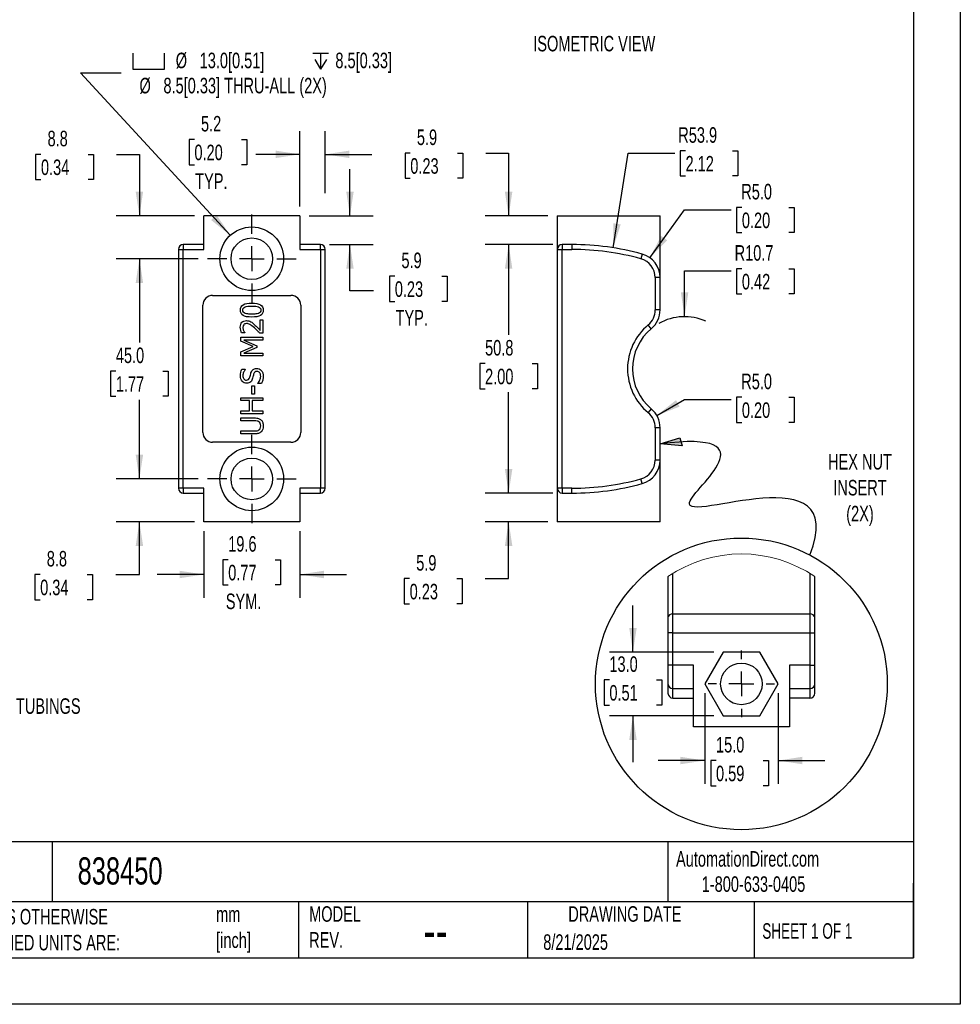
# Model space of a CAD drawing. Header units: millimetres. Extents: x 0 to 419, y 0 to 324.
# Tile 3 of 4: x 227 to 419, y 0 to 201. Entities that reach past the tile are written whole.
import ezdxf

# ---------------------------------------------------------------- set-up
doc = ezdxf.new("R2010")
doc.units = ezdxf.units.MM
doc.header["$LTSCALE"] = 1.5
doc.linetypes.add('CENTERX2', pattern=[20.32, 12.7, -2.54, 2.54, -2.54])
doc.layers.add('CENTER', color=40, linetype='CENTERX2')
doc.layers.add('DIMENSIONS', color=140, linetype='Continuous', lineweight=25)
doc.layers.add('TEXT', color=140, linetype='Continuous', lineweight=25)
doc.styles.add('SLDTEXTSTYLE0', font='TXT', dxfattribs={"width": 0.7})
doc.styles.add('SLDTEXTSTYLE1', font='TXT', dxfattribs={"width": 0.65})
doc.dimstyles.new('SLDDIMSTYLE0', dxfattribs={"dimtxt": 3.237012, "dimasz": 4.953, "dimexe": 0, "dimexo": 0.0625, "dimgap": 0.809253, "dimtad": 0, "dimtih": 1, "dimtoh": 1, "dimdec": 1, "dimrnd": 1e-09, "dimzin": 4, "dimdsep": 46, "dimtxsty": 'SLDTEXTSTYLE0', "dimsah": 1, "dimcen": 0.09, "dimadec": 0, "dimazin": 1, "dimtfac": 1, "dimtdec": 1, "dimtmove": 0, "dimatfit": 0, "dimfxl": 1, "dimfrac": 2, "dimtolj": 1, "dimtzin": 12, "dimarcsym": 0})
doc.dimstyles.new('SLDDIMSTYLE1', dxfattribs={"dimtxt": 3.237012, "dimasz": 4.953, "dimexe": 0, "dimexo": 0.0625, "dimgap": 0.809253, "dimtad": 0, "dimtih": 1, "dimtoh": 1, "dimdec": 1, "dimrnd": 1e-09, "dimzin": 12, "dimdsep": 46, "dimtxsty": 'SLDTEXTSTYLE0', "dimsah": 1, "dimcen": 0.09, "dimadec": 0, "dimazin": 3, "dimtfac": 1, "dimtdec": 1, "dimtmove": 0, "dimatfit": 0, "dimfxl": 1, "dimfrac": 2, "dimtolj": 1, "dimtzin": 12, "dimarcsym": 0})
doc.dimstyles.new('SLDDIMSTYLE2', dxfattribs={"dimtxt": 3.237012, "dimasz": 4.953, "dimexe": 0, "dimexo": 0.0625, "dimgap": 0.809253, "dimtad": 0, "dimtih": 1, "dimtoh": 1, "dimdec": 1, "dimrnd": 1e-09, "dimzin": 4, "dimdsep": 46, "dimtxsty": 'SLDTEXTSTYLE0', "dimsah": 1, "dimcen": 0.09, "dimadec": 0, "dimazin": 1, "dimtfac": 1, "dimtdec": 1, "dimtofl": 0, "dimtmove": 0, "dimatfit": 3, "dimfxl": 1, "dimfrac": 2, "dimtolj": 1, "dimtzin": 12, "dimarcsym": 0})
doc.dimstyles.new('SLDDIMSTYLE3', dxfattribs={"dimtxt": 3.237012, "dimasz": 4.953, "dimexe": 0, "dimexo": 0.0625, "dimgap": 0.809253, "dimtad": 0, "dimtih": 1, "dimtoh": 1, "dimdec": 1, "dimrnd": 1e-09, "dimzin": 12, "dimdsep": 46, "dimtxsty": 'SLDTEXTSTYLE0', "dimsah": 1, "dimcen": 0, "dimadec": 0, "dimazin": 3, "dimtfac": 1, "dimtdec": 1, "dimtofl": 0, "dimtmove": 0, "dimatfit": 3, "dimfxl": 1, "dimfrac": 2, "dimtolj": 1, "dimtzin": 12, "dimarcsym": 0})
doc.dimstyles.new('SLDDIMSTYLE4', dxfattribs={"dimtxt": 3.237012, "dimasz": 4.953, "dimexe": 0, "dimexo": 0.0625, "dimgap": 0.809253, "dimtad": 0, "dimtih": 1, "dimtoh": 1, "dimdec": 1, "dimrnd": 1e-09, "dimzin": 12, "dimdsep": 46, "dimtxsty": 'SLDTEXTSTYLE0', "dimsah": 1, "dimcen": 0, "dimadec": 0, "dimazin": 3, "dimtfac": 1, "dimtdec": 1, "dimtofl": 0, "dimtmove": 0, "dimatfit": 3, "dimfxl": 1, "dimfrac": 2, "dimtolj": 1, "dimtzin": 12, "dimarcsym": 0})
doc.dimstyles.new('SLDDIMSTYLE5', dxfattribs={"dimtxt": 3.237012, "dimasz": 4.953, "dimexe": 0, "dimexo": 0.0625, "dimgap": 0.809253, "dimtad": 0, "dimtih": 1, "dimtoh": 1, "dimdec": 1, "dimrnd": 1e-09, "dimzin": 4, "dimdsep": 46, "dimtxsty": 'SLDTEXTSTYLE0', "dimsah": 1, "dimcen": 0, "dimadec": 0, "dimazin": 1, "dimtfac": 1, "dimtdec": 1, "dimtofl": 0, "dimtmove": 0, "dimatfit": 3, "dimfxl": 1, "dimfrac": 2, "dimtolj": 1, "dimtzin": 12, "dimarcsym": 0})
doc.dimstyles.new('SLDDIMSTYLE6', dxfattribs={"dimtxt": 3.237012, "dimasz": 4.953, "dimexe": 0, "dimexo": 0.0625, "dimgap": 0.809253, "dimtad": 0, "dimtih": 1, "dimtoh": 1, "dimdec": 1, "dimrnd": 1e-09, "dimzin": 12, "dimdsep": 46, "dimtxsty": 'SLDTEXTSTYLE0', "dimsah": 1, "dimcen": 0.09, "dimadec": 0, "dimazin": 3, "dimtfac": 1, "dimtdec": 1, "dimtofl": 0, "dimtmove": 0, "dimatfit": 3, "dimfxl": 1, "dimfrac": 2, "dimtolj": 1, "dimtzin": 12, "dimarcsym": 0})

# ---------------------------------------------------------------- blocks, each defined once
blk = doc.blocks.new('SW_SYMBOL_HOLE_SPOT')
at = {"layer": 'DIMENSIONS', "color": 0}
for p, q in [((0, 1312.5), (0, 112.5)), ((2400, 112.5), (2400, 1312.5)), ((0, 112.5), (2400, 112.5))]:
    blk.add_line(p, q, dxfattribs=at)
blk = doc.blocks.new('SW_SYMBOL_HOLE_DEPTH')
at = {"layer": 'DIMENSIONS', "color": 0}
for p, q in [((0, 1312.5), (1200, 1312.5)), ((150, 832.5), (600, 112.5)), ((600, 1312.5), (600, 112.5)), ((1050, 832.5), (600, 112.5))]:
    blk.add_line(p, q, dxfattribs=at)
blk = doc.blocks.new('_D_8')
at = {"layer": 'DIMENSIONS', "transparency": 16777216}
for p, q in [((269.98, 157.16), (239.39, 190.4)), ((239.39, 190.4), (247.73, 190.4))]:
    blk.add_line(p, q, dxfattribs=at)
blk.add_solid([(269.98, 157.16), (267.19, 161.32), (266.07, 160.29)], dxfattribs=at)
at = {"layer": 'DIMENSIONS', "transparency": 16777216, "xscale": 0.002688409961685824, "yscale": 0.002688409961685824, "zscale": 0.002688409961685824}
for name, p in [('SW_SYMBOL_HOLE_SPOT', (250.11, 190.83)), ('SW_SYMBOL_HOLE_DEPTH', (286.83, 190.83))]:
    blk.add_blockref(name, p, dxfattribs=at)
at = {"layer": 'DIMENSIONS', "transparency": 16777216, "char_height": 3.175, "attachment_point": 1, "style": 'SLDTEXTSTYLE0'}
for s, insert in [('%%c', (258.85, 194.49)), ('13.0[0.51]', (263.74, 194.49)), ('8.5[0.33]', (291.46, 194.49)), ('%%c', (251.45, 189.35)), ('8.5[0.33] THRU-ALL (2X)', (256.34, 189.35))]:
    blk.add_mtext(s, dxfattribs=dict(at, insert=insert))
blk = doc.blocks.new('_D_9')
at = {"layer": 'DIMENSIONS', "transparency": 16777216}
for p, q in [((251.43, 107.38), (251.43, 116.9)), ((263.44, 107.38), (246.67, 107.38)), ((262.68, 98.63), (246.67, 98.63)), ((251.43, 87.85), (251.43, 98.63)), ((231.16, 87.85), (230.07, 87.85)), ((230.07, 87.85), (230.07, 82.7)), ((240.78, 87.85), (241.86, 87.85)), ((241.86, 87.85), (241.86, 82.7)), ((246.61, 87.85), (251.43, 87.85)), ((230.07, 82.7), (231.16, 82.7)), ((241.86, 82.7), (240.78, 82.7))]:
    blk.add_line(p, q, dxfattribs=at)
for points in [[(251.43, 107.38), (252.19, 112.33), (250.67, 112.33)], [(251.43, 98.63), (250.67, 93.67), (252.19, 93.67)]]:
    blk.add_solid(points, dxfattribs=at)
at = {"layer": 'DIMENSIONS', "transparency": 16777216, "char_height": 3.175, "attachment_point": 1, "style": 'SLDTEXTSTYLE0'}
for s, insert in [('8.8', (232.51, 92.66)), ('0.34', (231.16, 86.79))]:
    blk.add_mtext(s, dxfattribs=dict(at, insert=insert))
blk = doc.blocks.new('_D_10')
at = {"layer": 'DIMENSIONS', "transparency": 16777216}
for p, q in [((264.59, 96.72), (264.59, 83.08)), ((284.19, 96.72), (284.19, 83.08)), ((269.57, 90.87), (268.48, 90.87)), ((268.48, 90.87), (268.48, 85.73)), ((279.19, 90.87), (280.28, 90.87)), ((280.28, 90.87), (280.28, 85.73)), ((264.59, 87.85), (255.06, 87.85)), ((284.19, 87.85), (293.71, 87.85)), ((268.48, 85.73), (269.57, 85.73)), ((280.28, 85.73), (279.19, 85.73))]:
    blk.add_line(p, q, dxfattribs=at)
for points in [[(264.59, 87.85), (259.63, 88.61), (259.63, 87.08)], [(284.19, 87.85), (289.14, 87.08), (289.14, 88.61)]]:
    blk.add_solid(points, dxfattribs=at)
at = {"layer": 'DIMENSIONS', "transparency": 16777216, "char_height": 3.175, "attachment_point": 1, "style": 'SLDTEXTSTYLE0'}
for s, insert in [('19.6', (269.57, 95.69)), ('0.77', (269.57, 89.82)), ('SYM.', (269.08, 83.95))]:
    blk.add_mtext(s, dxfattribs=dict(at, insert=insert))
blk = doc.blocks.new('_D_11')
at = {"layer": 'DIMENSIONS', "transparency": 16777216}
for p, q in [((294.44, 161.13), (294.44, 170.65)), ((286.09, 161.13), (299.2, 161.13)), ((290.29, 155.28), (299.2, 155.28)), ((294.44, 145.79), (294.44, 155.28)), ((303.6, 148.81), (302.52, 148.81)), ((302.52, 148.81), (302.52, 143.67)), ((313.22, 148.81), (314.31, 148.81)), ((314.31, 148.81), (314.31, 143.67)), ((299.26, 145.79), (294.44, 145.79)), ((302.52, 143.67), (303.6, 143.67)), ((314.31, 143.67), (313.22, 143.67))]:
    blk.add_line(p, q, dxfattribs=at)
for points in [[(294.44, 161.13), (295.2, 166.08), (293.68, 166.08)], [(294.44, 155.28), (293.68, 150.32), (295.2, 150.32)]]:
    blk.add_solid(points, dxfattribs=at)
at = {"layer": 'DIMENSIONS', "transparency": 16777216, "char_height": 3.175, "attachment_point": 1, "style": 'SLDTEXTSTYLE0'}
for s, insert in [('5.9', (304.95, 153.63)), ('0.23', (303.6, 147.76)), ('TYP.', (303.76, 141.89))]:
    blk.add_mtext(s, dxfattribs=dict(at, insert=insert))
blk = doc.blocks.new('_D_12')
at = {"layer": 'DIMENSIONS', "transparency": 16777216}
for p, q in [((284.19, 163.03), (284.19, 178.47)), ((289.39, 165.78), (289.39, 178.47)), ((262.67, 176.74), (261.58, 176.74)), ((261.58, 176.74), (261.58, 171.59)), ((272.29, 176.74), (273.37, 176.74)), ((273.37, 176.74), (273.37, 171.59)), ((284.19, 173.71), (275.19, 173.71)), ((289.39, 173.71), (298.91, 173.71)), ((261.58, 171.59), (262.67, 171.59)), ((273.37, 171.59), (272.29, 171.59))]:
    blk.add_line(p, q, dxfattribs=at)
for points in [[(284.19, 173.71), (279.23, 174.47), (279.23, 172.95)], [(289.39, 173.71), (294.34, 172.95), (294.34, 174.47)]]:
    blk.add_solid(points, dxfattribs=at)
at = {"layer": 'DIMENSIONS', "transparency": 16777216, "char_height": 3.175, "attachment_point": 1, "style": 'SLDTEXTSTYLE0'}
for s, insert in [('5.2', (264.01, 181.56)), ('0.20', (262.67, 175.69)), ('TYP.', (262.82, 169.82))]:
    blk.add_mtext(s, dxfattribs=dict(at, insert=insert))
blk = doc.blocks.new('_D_13')
at = {"layer": 'DIMENSIONS', "transparency": 16777216}
for p, q in [((263.44, 152.38), (246.67, 152.38)), ((251.43, 152.38), (251.43, 135.28)), ((246.62, 129.41), (245.53, 129.41)), ((245.53, 129.41), (245.53, 124.27)), ((256.24, 129.41), (257.32, 129.41)), ((257.32, 129.41), (257.32, 124.27)), ((245.53, 124.27), (246.62, 124.27)), ((251.43, 107.38), (251.43, 123.55)), ((257.32, 124.27), (256.24, 124.27)), ((263.44, 107.38), (246.67, 107.38))]:
    blk.add_line(p, q, dxfattribs=at)
for points in [[(251.43, 152.38), (250.67, 147.42), (252.19, 147.42)], [(251.43, 107.38), (252.19, 112.33), (250.67, 112.33)]]:
    blk.add_solid(points, dxfattribs=at)
at = {"layer": 'DIMENSIONS', "transparency": 16777216, "char_height": 3.175, "attachment_point": 1, "style": 'SLDTEXTSTYLE0'}
for s, insert in [('45.0', (246.62, 134.23)), ('1.77', (246.62, 128.36))]:
    blk.add_mtext(s, dxfattribs=dict(at, insert=insert))
blk = doc.blocks.new('_D_14')
at = {"layer": 'DIMENSIONS', "transparency": 16777216}
for p, q in [((231.32, 173.71), (230.23, 173.71)), ((230.23, 173.71), (230.23, 168.57)), ((240.94, 173.71), (242.03, 173.71)), ((242.03, 173.71), (242.03, 168.57)), ((246.77, 173.71), (251.43, 173.71)), ((251.43, 173.71), (251.43, 161.13)), ((230.23, 168.57), (231.32, 168.57)), ((242.03, 168.57), (240.94, 168.57)), ((262.68, 161.13), (246.67, 161.13)), ((263.44, 152.38), (246.67, 152.38)), ((251.43, 152.38), (251.43, 142.85))]:
    blk.add_line(p, q, dxfattribs=at)
for points in [[(251.43, 161.13), (252.19, 166.08), (250.67, 166.08)], [(251.43, 152.38), (250.67, 147.42), (252.19, 147.42)]]:
    blk.add_solid(points, dxfattribs=at)
at = {"layer": 'DIMENSIONS', "transparency": 16777216, "char_height": 3.175, "attachment_point": 1, "style": 'SLDTEXTSTYLE0'}
for s, insert in [('8.8', (232.67, 178.53)), ('0.34', (231.32, 172.66))]:
    blk.add_mtext(s, dxfattribs=dict(at, insert=insert))
blk = doc.blocks.new('SW_CENTERMARKSYMBOL_3')
at = {"layer": 'CENTER', "color": 0}
for p, q in [((0, 5.08), (0, 9.04)), ((0, 0), (0, 2.54)), ((-5.08, 0), (-9.04, 0)), ((0, 0), (-2.54, 0)), ((0, 0), (0, -2.54)), ((0, 0), (2.54, 0)), ((5.08, 0), (9.04, 0)), ((0, -5.08), (0, -9.04))]:
    blk.add_line(p, q, dxfattribs=at)
blk = doc.blocks.new('SW_CENTERMARKSYMBOL_4')
at = {"layer": 'CENTER', "color": 0}
for p, q in [((0, 5.08), (0, 9.04)), ((0, 0), (0, 2.54)), ((-5.08, 0), (-9.04, 0)), ((0, 0), (-2.54, 0)), ((0, 0), (0, -2.54)), ((0, 0), (2.54, 0)), ((5.08, 0), (9.04, 0)), ((0, -5.08), (0, -9.04))]:
    blk.add_line(p, q, dxfattribs=at)
blk = doc.blocks.new('_D_15')
at = {"layer": 'DIMENSIONS', "transparency": 16777216}
for p, q in [((348.21, 154.61), (351.28, 173.98)), ((351.28, 173.98), (360.8, 173.98)), ((362.98, 174.43), (361.89, 174.43)), ((361.89, 174.43), (361.89, 169.29)), ((372.59, 174.43), (373.68, 174.43)), ((373.68, 174.43), (373.68, 169.29)), ((361.89, 169.29), (362.98, 169.29)), ((373.68, 169.29), (372.59, 169.29))]:
    blk.add_line(p, q, dxfattribs=at)
blk.add_solid([(348.21, 154.61), (349.74, 159.39), (348.23, 159.63)], dxfattribs=at)
at = {"layer": 'DIMENSIONS', "transparency": 16777216, "char_height": 3.175, "attachment_point": 1, "style": 'SLDTEXTSTYLE0'}
for s, insert in [('R53.9', (361.5, 179.25)), ('2.12', (362.98, 173.38))]:
    blk.add_mtext(s, dxfattribs=dict(at, insert=insert))
blk = doc.blocks.new('_D_16')
at = {"layer": 'DIMENSIONS', "transparency": 16777216}
for p, q in [((355.71, 152.57), (362.79, 162.4)), ((362.79, 162.4), (372.31, 162.4)), ((374.49, 162.86), (373.4, 162.86)), ((373.4, 162.86), (373.4, 157.71)), ((384.11, 162.86), (385.19, 162.86)), ((385.19, 162.86), (385.19, 157.71)), ((373.4, 157.71), (374.49, 157.71)), ((385.19, 157.71), (384.11, 157.71))]:
    blk.add_line(p, q, dxfattribs=at)
blk.add_solid([(355.71, 152.57), (359.22, 156.15), (357.99, 157.04)], dxfattribs=at)
at = {"layer": 'DIMENSIONS', "transparency": 16777216, "char_height": 3.175, "attachment_point": 1, "style": 'SLDTEXTSTYLE0'}
for s, insert in [('R5.0', (374.36, 167.68)), ('0.20', (374.49, 161.81))]:
    blk.add_mtext(s, dxfattribs=dict(at, insert=insert))
blk = doc.blocks.new('_D_17')
at = {"layer": 'DIMENSIONS', "transparency": 16777216}
for p, q in [((357.12, 120.34), (362.79, 123.61)), ((362.79, 123.61), (372.31, 123.61)), ((374.49, 124.07), (373.4, 124.07)), ((373.4, 124.07), (373.4, 118.92)), ((384.11, 124.07), (385.19, 124.07)), ((385.19, 124.07), (385.19, 118.92)), ((373.4, 118.92), (374.49, 118.92)), ((385.19, 118.92), (384.11, 118.92))]:
    blk.add_line(p, q, dxfattribs=at)
blk.add_solid([(357.12, 120.34), (361.79, 122.16), (361.03, 123.47)], dxfattribs=at)
at = {"layer": 'DIMENSIONS', "transparency": 16777216, "char_height": 3.175, "attachment_point": 1, "style": 'SLDTEXTSTYLE0'}
for s, insert in [('R5.0', (374.36, 128.89)), ('0.20', (374.49, 123.02))]:
    blk.add_mtext(s, dxfattribs=dict(at, insert=insert))
blk = doc.blocks.new('_D_18')
at = {"layer": 'DIMENSIONS', "transparency": 16777216}
for p, q in [((362.79, 140.53), (362.79, 149.87)), ((362.79, 149.87), (372.31, 149.87)), ((374.49, 150.33), (373.4, 150.33)), ((373.4, 150.33), (373.4, 145.18)), ((384.11, 150.33), (385.19, 150.33)), ((385.19, 150.33), (385.19, 145.18)), ((373.4, 145.18), (374.49, 145.18)), ((385.19, 145.18), (384.11, 145.18))]:
    blk.add_line(p, q, dxfattribs=at)
blk.add_arc((362.79, 129.88), 10.65, 65.9066, 119.5742, dxfattribs=at)
blk.add_solid([(362.79, 140.53), (363.55, 145.48), (362.03, 145.48)], dxfattribs=at)
at = {"layer": 'DIMENSIONS', "transparency": 16777216, "char_height": 3.175, "attachment_point": 1, "style": 'SLDTEXTSTYLE0'}
for s, insert in [('R10.7', (373.01, 155.15)), ('0.42', (374.49, 149.28))]:
    blk.add_mtext(s, dxfattribs=dict(at, insert=insert))
blk = doc.blocks.new('_D_19')
at = {"layer": 'DIMENSIONS', "transparency": 16777216}
for p, q in [((335.88, 155.28), (322.08, 155.28)), ((326.85, 155.28), (326.85, 136.82)), ((322.04, 130.95), (320.95, 130.95)), ((320.95, 130.95), (320.95, 125.8)), ((331.66, 130.95), (332.74, 130.95)), ((332.74, 130.95), (332.74, 125.8)), ((320.95, 125.8), (322.04, 125.8)), ((326.85, 104.48), (326.85, 125.08)), ((332.74, 125.8), (331.66, 125.8)), ((335.88, 104.48), (322.08, 104.48))]:
    blk.add_line(p, q, dxfattribs=at)
for points in [[(326.85, 155.28), (326.08, 150.32), (327.61, 150.32)], [(326.85, 104.48), (327.61, 109.43), (326.08, 109.43)]]:
    blk.add_solid(points, dxfattribs=at)
at = {"layer": 'DIMENSIONS', "transparency": 16777216, "char_height": 3.175, "attachment_point": 1, "style": 'SLDTEXTSTYLE0'}
for s, insert in [('50.8', (322.04, 135.77)), ('2.00', (322.04, 129.9))]:
    blk.add_mtext(s, dxfattribs=dict(at, insert=insert))
blk = doc.blocks.new('_D_20')
at = {"layer": 'DIMENSIONS', "transparency": 16777216}
for p, q in [((306.76, 173.98), (305.68, 173.98)), ((305.68, 173.98), (305.68, 168.83)), ((316.38, 173.98), (317.47, 173.98)), ((317.47, 173.98), (317.47, 168.83)), ((322.22, 173.98), (326.85, 173.98)), ((326.85, 173.98), (326.85, 161.13)), ((305.68, 168.83), (306.76, 168.83)), ((317.47, 168.83), (316.38, 168.83)), ((334.88, 161.13), (322.08, 161.13)), ((335.88, 155.28), (322.08, 155.28)), ((326.85, 155.28), (326.85, 145.75))]:
    blk.add_line(p, q, dxfattribs=at)
for points in [[(326.85, 161.13), (327.61, 166.08), (326.08, 166.08)], [(326.85, 155.28), (326.08, 150.32), (327.61, 150.32)]]:
    blk.add_solid(points, dxfattribs=at)
at = {"layer": 'DIMENSIONS', "transparency": 16777216, "char_height": 3.175, "attachment_point": 1, "style": 'SLDTEXTSTYLE0'}
for s, insert in [('5.9', (308.11, 178.79)), ('0.23', (306.76, 172.92))]:
    blk.add_mtext(s, dxfattribs=dict(at, insert=insert))
blk = doc.blocks.new('_D_21')
at = {"layer": 'DIMENSIONS', "transparency": 16777216}
for p, q in [((326.85, 104.48), (326.85, 114)), ((335.88, 104.48), (322.08, 104.48)), ((334.88, 98.63), (322.08, 98.63)), ((326.85, 87), (326.85, 98.63)), ((306.63, 87), (305.54, 87)), ((305.54, 87), (305.54, 81.85)), ((316.25, 87), (317.33, 87)), ((317.33, 87), (317.33, 81.85)), ((322.08, 87), (326.85, 87)), ((305.54, 81.85), (306.63, 81.85)), ((317.33, 81.85), (316.25, 81.85))]:
    blk.add_line(p, q, dxfattribs=at)
for points in [[(326.85, 104.48), (327.61, 109.43), (326.08, 109.43)], [(326.85, 98.63), (326.08, 93.67), (327.61, 93.67)]]:
    blk.add_solid(points, dxfattribs=at)
at = {"layer": 'DIMENSIONS', "transparency": 16777216, "char_height": 3.175, "attachment_point": 1, "style": 'SLDTEXTSTYLE0'}
for s, insert in [('5.9', (307.97, 91.81)), ('0.23', (306.63, 85.94))]:
    blk.add_mtext(s, dxfattribs=dict(at, insert=insert))
blk = doc.blocks.new('_D_37')
at = {"layer": 'DIMENSIONS', "transparency": 16777216}
for p, q in [((352.24, 71.99), (352.24, 81.51)), ((368.73, 71.99), (347.48, 71.99)), ((347.43, 66.3), (346.35, 66.3)), ((346.35, 66.3), (346.35, 61.15)), ((357.05, 66.3), (358.14, 66.3)), ((358.14, 66.3), (358.14, 61.15)), ((346.35, 61.15), (347.43, 61.15)), ((358.14, 61.15), (357.05, 61.15)), ((368.73, 58.99), (347.48, 58.99)), ((352.24, 58.99), (352.24, 49.46))]:
    blk.add_line(p, q, dxfattribs=at)
for points in [[(352.24, 71.99), (353.01, 76.94), (351.48, 76.94)], [(352.24, 58.99), (351.48, 54.03), (353.01, 54.03)]]:
    blk.add_solid(points, dxfattribs=at)
at = {"layer": 'DIMENSIONS', "transparency": 16777216, "char_height": 3.175, "attachment_point": 1, "style": 'SLDTEXTSTYLE0'}
for s, insert in [('13.0', (347.43, 71.12)), ('0.51', (347.43, 65.25))]:
    blk.add_mtext(s, dxfattribs=dict(at, insert=insert))
blk = doc.blocks.new('_D_38')
at = {"layer": 'DIMENSIONS', "transparency": 16777216}
for p, q in [((366.89, 63.58), (366.89, 45.06)), ((381.9, 63.58), (381.9, 45.06)), ((366.89, 49.82), (357.36, 49.82)), ((369.21, 49.82), (368.12, 49.82)), ((368.12, 49.82), (368.12, 44.68)), ((378.82, 49.82), (379.91, 49.82)), ((379.91, 49.82), (379.91, 44.68)), ((381.9, 49.82), (391.42, 49.82)), ((368.12, 44.68), (369.21, 44.68)), ((379.91, 44.68), (378.82, 44.68))]:
    blk.add_line(p, q, dxfattribs=at)
for points in [[(366.89, 49.82), (361.93, 50.59), (361.93, 49.06)], [(381.9, 49.82), (386.85, 49.06), (386.85, 50.59)]]:
    blk.add_solid(points, dxfattribs=at)
at = {"layer": 'DIMENSIONS', "transparency": 16777216, "char_height": 3.175, "attachment_point": 1, "style": 'SLDTEXTSTYLE0'}
for s, insert in [('15.0', (369.21, 54.64)), ('0.59', (369.21, 48.77))]:
    blk.add_mtext(s, dxfattribs=dict(at, insert=insert))
blk = doc.blocks.new('SW_CENTERMARKSYMBOL_9')
at = {"layer": 'CENTER', "color": 0}
for p, q in [((0, 5.08), (0, 6.79)), ((0, 0), (0, 2.54)), ((-5.08, 0), (-6.79, 0)), ((0, 0), (-2.54, 0)), ((0, 0), (0, -2.54)), ((0, 0), (2.54, 0)), ((5.08, 0), (6.79, 0)), ((0, -5.08), (0, -6.79))]:
    blk.add_line(p, q, dxfattribs=at)

msp = doc.modelspace()

# ---------------------------------------------------------------- hatches: boundary and pattern name
at = {"layer": 'DIMENSIONS'}
msp.add_hatch(color=256, dxfattribs=at).paths.add_polyline_path([(357.79, 114.54), (362.31, 114.11), (361.82, 115.75)], flags=0)

# ---------------------------------------------------------------- linework, layer by layer
at = {"color": 7, "linetype": 'Continuous'}
for p, q in [((419.1, 323.85), (419.1, 0)), ((419.1, 0), (0, 0))]:
    msp.add_line(p, q, dxfattribs=at)
for p, q in [((284.19, 161.13), (264.59, 161.13)), ((264.59, 154.28), (264.59, 161.13)), ((284.19, 161.13), (284.19, 154.28)), ((336.79, 161.13), (357.79, 161.13)), ((336.79, 161.13), (336.79, 154.28)), ((357.79, 148.52), (357.79, 161.13)), ((264.59, 155.28), (260.39, 155.28)), ((260.39, 155.28), (260.39, 154.28)), ((288.39, 155.28), (284.19, 155.28)), ((288.39, 154.28), (288.39, 155.28)), ((339.79, 155.28), (337.79, 155.28)), ((337.79, 155.28), (337.79, 154.28)), ((339.79, 155.28), (339.79, 154.28)), ((259.39, 154.28), (259.39, 105.48)), ((259.39, 154.28), (260.39, 154.28)), ((260.39, 105.48), (260.39, 154.28)), ((260.39, 154.28), (264.59, 154.28)), ((284.19, 154.28), (288.39, 154.28)), ((288.39, 154.28), (288.39, 105.48)), ((288.39, 154.28), (289.39, 154.28)), ((289.39, 105.48), (289.39, 154.28)), ((336.79, 154.28), (336.79, 105.48)), ((336.79, 154.28), (337.79, 154.28)), ((337.79, 105.48), (337.79, 154.28)), ((337.79, 154.28), (339.79, 154.28)), ((354.12, 153.34), (353.85, 152.37)), ((356.79, 148.52), (356.79, 141.92)), ((357.79, 148.52), (356.79, 148.52)), ((357.79, 141.92), (357.79, 148.52)), ((264.39, 116.88), (264.39, 142.88)), ((266.39, 144.88), (282.39, 144.88)), ((284.39, 142.88), (284.39, 116.88)), ((357.79, 141.92), (356.79, 141.92)), ((276.12, 137.71), (276.12, 139.92)), ((276.12, 139.92), (276.64, 139.92)), ((276.64, 139.92), (276.64, 137.14)), ((272.95, 137.24), (272.31, 137.24)), ((272.95, 137.27), (272.95, 137.24)), ((276.64, 137.14), (276, 137.14)), ((355.98, 138.07), (355.34, 138.84)), ((272.14, 135.53), (272.14, 136.36)), ((272.14, 136.36), (276.64, 136.36)), ((274.64, 134.44), (272.14, 135.53)), ((272.76, 135.76), (275.4, 134.59)), ((276.64, 135.76), (272.76, 135.76)), ((276.64, 136.36), (276.64, 135.76)), ((272.14, 133.32), (274.64, 134.44)), ((272.14, 132.5), (272.14, 133.32)), ((275.4, 134.22), (272.76, 133.06)), ((272.76, 133.06), (276.64, 133.06)), ((275.4, 134.59), (275.4, 134.22)), ((276.64, 133.06), (276.64, 132.5)), ((276.64, 132.5), (272.14, 132.5)), ((272.35, 129.79), (273.06, 129.79)), ((273.06, 129.79), (273.06, 129.74)), ((275.62, 126.9), (275.62, 126.95)), ((276.37, 126.9), (275.62, 126.9)), ((274.39, 126.4), (274.94, 126.4)), ((274.39, 124.7), (274.39, 126.4)), ((274.94, 126.4), (274.94, 124.7)), ((272.14, 123.37), (272.14, 123.97)), ((272.14, 123.97), (276.64, 123.97)), ((273.9, 123.37), (272.14, 123.37)), ((273.9, 121.3), (273.9, 123.37)), ((274.94, 124.7), (274.39, 124.7)), ((274.43, 123.37), (274.43, 121.3)), ((276.64, 123.37), (274.43, 123.37)), ((276.64, 123.97), (276.64, 123.37)), ((272.14, 120.7), (272.14, 121.3)), ((272.14, 121.3), (273.9, 121.3)), ((274.43, 121.3), (276.64, 121.3)), ((276.64, 121.3), (276.64, 120.7)), ((355.98, 121.68), (355.34, 120.92)), ((276.64, 120.7), (272.14, 120.7)), ((272.14, 119.24), (272.14, 119.84)), ((272.14, 119.84), (274.94, 119.84)), ((274.96, 119.24), (272.14, 119.24)), ((272.14, 116.58), (272.14, 117.18)), ((272.14, 117.18), (274.94, 117.18)), ((356.79, 117.84), (356.79, 111.24)), ((357.79, 117.84), (356.79, 117.84)), ((357.79, 111.24), (357.79, 117.84)), ((282.39, 114.88), (266.39, 114.88)), ((274.94, 116.58), (272.14, 116.58)), ((357.79, 111.24), (356.79, 111.24)), ((357.79, 98.63), (357.79, 111.24)), ((354.12, 106.42), (353.85, 107.38)), ((260.39, 105.48), (259.39, 105.48)), ((264.59, 105.48), (260.39, 105.48)), ((260.39, 105.48), (260.39, 104.48)), ((264.59, 98.63), (264.59, 105.48)), ((288.39, 105.48), (284.19, 105.48)), ((284.19, 105.48), (284.19, 98.63)), ((288.39, 104.48), (288.39, 105.48)), ((289.39, 105.48), (288.39, 105.48)), ((337.79, 105.48), (336.79, 105.48)), ((336.79, 105.48), (336.79, 98.63)), ((339.79, 105.48), (337.79, 105.48)), ((337.79, 105.48), (337.79, 104.48)), ((339.79, 104.48), (339.79, 105.48)), ((260.39, 104.48), (264.59, 104.48)), ((284.19, 104.48), (288.39, 104.48)), ((337.79, 104.48), (339.79, 104.48)), ((284.19, 98.63), (264.59, 98.63)), ((357.79, 98.63), (336.79, 98.63)), ((359.39, 87.4), (359.39, 79.02)), ((360.39, 79.79), (360.39, 88.06)), ((388.39, 88.06), (388.39, 79.79)), ((389.39, 79.02), (389.39, 87.4)), ((359.39, 79.02), (359.39, 75.95)), ((360.39, 75.95), (360.39, 79.79)), ((360.39, 79.79), (388.39, 79.79)), ((388.39, 79.79), (388.39, 75.95)), ((389.39, 75.95), (389.39, 79.02)), ((360.39, 75.95), (359.39, 75.95)), ((359.39, 75.95), (359.39, 69.34)), ((360.39, 75.95), (388.39, 75.95)), ((360.39, 69.34), (360.39, 75.95)), ((388.39, 75.95), (389.39, 75.95)), ((388.39, 75.95), (388.39, 69.34)), ((389.39, 69.34), (389.39, 75.95)), ((370.64, 71.99), (366.89, 65.49)), ((378.14, 71.99), (370.64, 71.99)), ((381.9, 65.49), (378.14, 71.99)), ((360.39, 69.34), (359.39, 69.34)), ((359.39, 69.34), (359.39, 65.49)), ((364.59, 69.34), (360.39, 69.34)), ((360.39, 64.52), (360.39, 69.34)), ((364.59, 56.74), (364.59, 69.34)), ((388.39, 69.34), (384.19, 69.34)), ((384.19, 69.34), (384.19, 56.74)), ((388.39, 69.34), (389.39, 69.34)), ((388.39, 69.34), (388.39, 64.52)), ((389.39, 65.49), (389.39, 69.34)), ((359.39, 65.49), (359.39, 63.59)), ((360.39, 64.52), (364.59, 64.52)), ((360.39, 62.59), (360.39, 64.52)), ((366.89, 65.49), (370.64, 58.99)), ((378.14, 58.99), (381.9, 65.49)), ((384.19, 64.52), (388.39, 64.52)), ((388.39, 64.52), (388.39, 62.59)), ((389.39, 63.59), (389.39, 65.49)), ((360.39, 62.59), (364.59, 62.59)), ((388.39, 62.59), (384.19, 62.59)), ((370.64, 58.99), (378.14, 58.99)), ((384.19, 56.74), (364.59, 56.74))]:
    msp.add_line(p, q)
for centre, radius in [((274.39, 152.38), 6.5), ((274.39, 152.38), 4.25), ((274.39, 107.38), 6.5), ((274.39, 107.38), 4.25), ((374.39, 65.49), 4.25)]:
    msp.add_circle(centre, radius)
for centre, radius, start, end in [((260.39, 154.28), 1, 90, 180), ((288.39, 154.28), 1, 0, 90), ((337.79, 154.28), 1, 90, 180), ((339.79, 101.38), 53.9, 74.5826, 90), ((339.79, 101.38), 52.9, 74.5826, 90), ((352.79, 148.52), 5, 0, 74.5826), ((352.79, 148.52), 4, 0, 74.5826), ((266.39, 142.88), 2, 90, 180), ((282.39, 142.88), 2, 0, 90), ((352.79, 141.92), 4, 309.7156, 0), ((352.79, 141.92), 5, 309.7156, 0), ((362.79, 129.88), 11.65, 129.7156, 230.2844), ((362.79, 129.88), 10.65, 129.7156, 230.2844), ((352.79, 117.84), 4, 0, 50.2844), ((352.79, 117.84), 5, 0, 50.2844), ((266.39, 116.88), 2, 180, 270), ((282.39, 116.88), 2, 270, 0), ((352.79, 111.24), 4, 285.4174, 0), ((352.79, 111.24), 5, 285.4174, 0), ((339.79, 158.38), 52.9, 270, 285.4174), ((260.39, 105.48), 1, 180, 270), ((288.39, 105.48), 1, 270, 0), ((337.79, 105.48), 1, 180, 270), ((339.79, 158.38), 53.9, 270, 285.4174), ((360.29, 78.89), 0.908, 83.5431, 171.5937), ((388.49, 78.89), 0.908, 8.4063, 96.4569), ((360.37, 65.51), 0.982, 181.0688, 271.0305), ((388.41, 65.51), 0.982, 268.9695, 358.9312), ((360.39, 63.59), 1, 180, 270), ((388.39, 63.59), 1, 270, 0)]:
    msp.add_arc(centre, radius, start, end)
at = {"color": 7, "linetype": 'Continuous', "lineweight": 18}
msp.add_arc((374.39, 65.49), 26.56, 55.6152, 124.3848, dxfattribs=at)
for points in [[(272.05, 141.89), (272.05, 142.38), (272.24, 142.74), (273.02, 143.21), (273.6, 143.32), (274.39, 143.32)], [(274.39, 143.32), (275.19, 143.32), (275.79, 143.2), (276.54, 142.74), (276.73, 142.37), (276.73, 141.89)], [(274.39, 140.45), (273.58, 140.45), (272.98, 140.56), (272.23, 141.03), (272.05, 141.39), (272.05, 141.89)], [(274.39, 141.06), (274.1, 141.06), (273.83, 141.07), (273.37, 141.11), (273.17, 141.15), (273.02, 141.21)], [(276.73, 141.89), (276.73, 141.39), (276.54, 141.03), (275.77, 140.56), (275.18, 140.45), (274.39, 140.45)], [(275.75, 141.21), (275.58, 141.15), (275.39, 141.11), (274.97, 141.07), (274.71, 141.06), (274.39, 141.06)], [(276.23, 141.89), (276.23, 141.71), (276.19, 141.57), (276.02, 141.35), (275.9, 141.27), (275.75, 141.21)], [(272.04, 138.39), (272.04, 138.81), (272.15, 139.14), (272.6, 139.62), (272.9, 139.73), (273.28, 139.73)], [(274.92, 138.23), (274.54, 138.57), (274.24, 138.81), (273.79, 139.06), (273.55, 139.12), (273.31, 139.12)], [(274.18, 139.5), (274.31, 139.43), (274.44, 139.34), (274.7, 139.13), (274.82, 139.02), (274.95, 138.9)], [(274.95, 138.9), (275.16, 138.71), (275.37, 138.5), (275.81, 138.03), (275.99, 137.85), (276.12, 137.71)], [(272.31, 137.24), (272.25, 137.36), (272.19, 137.54), (272.07, 137.98), (272.04, 138.19), (272.04, 138.39)], [(272.71, 137.71), (272.74, 137.62), (272.78, 137.54), (272.88, 137.38), (272.92, 137.32), (272.95, 137.27)], [(276, 137.14), (275.81, 137.34), (275.63, 137.53), (275.28, 137.89), (275.1, 138.06), (274.92, 138.23)], [(273.06, 129.74), (272.93, 129.6), (272.82, 129.42), (272.62, 128.97), (272.57, 128.73), (272.57, 128.49)], [(273.98, 128.14), (274.02, 128.27), (274.05, 128.43), (274.14, 128.79), (274.18, 128.95), (274.22, 129.07)], [(274.22, 129.07), (274.31, 129.38), (274.46, 129.6), (274.84, 129.89), (275.07, 129.96), (275.35, 129.96)], [(275.45, 129.34), (275.27, 129.34), (275.12, 129.29), (274.9, 129.12), (274.81, 128.98), (274.76, 128.78)], [(275.35, 129.96), (275.53, 129.96), (275.7, 129.92), (276.04, 129.78), (276.19, 129.68), (276.31, 129.55)], [(276.2, 128.33), (276.2, 128.67), (276.13, 128.91), (275.86, 129.25), (275.67, 129.34), (275.45, 129.34)], [(276.31, 129.55), (276.44, 129.41), (276.54, 129.25), (276.68, 128.88), (276.72, 128.65), (276.72, 128.38)], [(273.34, 126.93), (272.98, 126.93), (272.67, 127.08), (272.18, 127.65), (272.06, 128.01), (272.06, 128.45)], [(272.57, 128.49), (272.57, 128.21), (272.64, 127.99), (272.9, 127.64), (273.07, 127.56), (273.28, 127.56)], [(273.28, 127.56), (273.47, 127.56), (273.62, 127.61), (273.85, 127.81), (273.93, 127.96), (273.98, 128.14)], [(274.76, 128.78), (274.72, 128.64), (274.69, 128.52), (274.63, 128.29), (274.6, 128.14), (274.55, 127.97)], [(275.62, 126.95), (275.8, 127.14), (275.94, 127.36), (276.15, 127.86), (276.2, 128.1), (276.2, 128.33)], [(276.72, 128.38), (276.72, 128.05), (276.68, 127.78), (276.55, 127.32), (276.46, 127.1), (276.37, 126.9)], [(274.94, 119.84), (275.26, 119.84), (275.53, 119.81), (275.97, 119.68), (276.16, 119.57), (276.32, 119.41)], [(275.85, 119.05), (275.74, 119.13), (275.61, 119.18), (275.33, 119.23), (275.16, 119.24), (274.96, 119.24)], [(276.22, 118.21), (276.22, 118.4), (276.19, 118.56), (276.07, 118.86), (275.97, 118.97), (275.85, 119.05)], [(276.32, 119.41), (276.46, 119.27), (276.56, 119.1), (276.7, 118.72), (276.73, 118.49), (276.73, 118.21)], [(274.94, 117.18), (275.15, 117.18), (275.33, 117.2), (275.61, 117.25), (275.74, 117.3), (275.85, 117.38)], [(276.32, 117.02), (276.16, 116.86), (275.97, 116.75), (275.54, 116.62), (275.27, 116.58), (274.94, 116.58)]]:
    msp.add_open_spline(points, degree=3, knots=[0, 0, 0, 0, 0.5, 0.5, 1, 1, 1, 1])
for points in [[(272.55, 141.89), (272.55, 142.22), (272.71, 142.42), (273.01, 142.55)], [(273.02, 141.21), (272.7, 141.34), (272.55, 141.55), (272.55, 141.89)], [(273.01, 142.55), (273.32, 142.67), (273.77, 142.71), (274.39, 142.71)], [(274.39, 142.71), (275, 142.71), (275.46, 142.67), (275.76, 142.55)], [(275.76, 142.55), (276.07, 142.43), (276.23, 142.22), (276.23, 141.89)], [(272.75, 138.9), (272.62, 138.76), (272.56, 138.57), (272.56, 138.35)], [(273.31, 139.12), (273.06, 139.12), (272.87, 139.04), (272.75, 138.9)], [(273.28, 139.73), (273.63, 139.73), (273.93, 139.65), (274.18, 139.5)], [(272.56, 138.35), (272.56, 138.13), (272.62, 137.91), (272.71, 137.71)], [(272.06, 128.45), (272.06, 128.95), (272.16, 129.4), (272.35, 129.79)], [(274.16, 127.23), (273.96, 127.04), (273.69, 126.93), (273.34, 126.93)], [(274.55, 127.97), (274.47, 127.66), (274.36, 127.42), (274.16, 127.23)], [(275.85, 117.38), (276.1, 117.54), (276.22, 117.81), (276.22, 118.21)], [(276.73, 118.21), (276.73, 117.68), (276.59, 117.29), (276.32, 117.02)]]:
    msp.add_open_spline(points, degree=3)
at = {"layer": 'DIMENSIONS'}
for p, q in [((357.79, 114.54), (361.82, 115.75)), ((361.82, 115.75), (362.31, 114.11)), ((362.31, 114.11), (357.79, 114.54))]:
    msp.add_line(p, q, dxfattribs=at)
msp.add_circle((374.39, 65.49), 29.81, dxfattribs=at)
msp.add_open_spline([(388.39, 91.8), (396.74, 113.09), (339.9, 87.86), (381.01, 117.46), (357.79, 114.54)], degree=3, knots=[0, 0, 0, 0, 0.601616, 1, 1, 1, 1], dxfattribs=at)
at = {"layer": 'TEXT'}
for p, q in [((409.57, 314.32), (409.57, 9.52)), ((409.57, 33.19), (9.52, 33.19)), ((233.64, 33.19), (233.64, 20.95)), ((359.36, 33.19), (359.36, 20.95)), ((409.57, 9.52), (409.57, 24.77)), ((409.57, 20.95), (9.52, 20.95)), ((283.95, 20.95), (283.95, 9.52)), ((330.7, 20.95), (330.7, 9.52)), ((377.02, 20.95), (377.02, 9.52)), ((9.52, 9.52), (409.57, 9.52))]:
    msp.add_line(p, q, dxfattribs=at)

# ---------------------------------------------------------------- block references
at = {"layer": 'CENTER'}
for name, p in [('SW_CENTERMARKSYMBOL_3', (274.39, 152.38)), ('SW_CENTERMARKSYMBOL_4', (274.39, 107.38)), ('SW_CENTERMARKSYMBOL_9', (374.39, 65.49))]:
    msp.add_blockref(name, p, dxfattribs=at)

# ---------------------------------------------------------------- texts
at = {"color": 179, "linetype": 'Continuous', "lineweight": 18, "char_height": 3.175, "attachment_point": 1, "style": 'SLDTEXTSTYLE0'}
for s, insert in [('AutomationDirect.com', (361.04, 31.31)), ('1-800-633-0405', (366.29, 26.16))]:
    msp.add_mtext(s, dxfattribs=dict(at, insert=insert))
at = {"layer": 'DIMENSIONS', "char_height": 3.175, "style": 'SLDTEXTSTYLE0'}
for s, insert, attachment_point in [('ISOMETRIC VIEW', (331.88, 197.93), 1), ('HEX NUT^JINSERT^J(2X)', (398.61, 112.47), 2), ('NOTE: PACKAGE OF 5 FOR USE WITH EWL-PAB AND EWT-PA SERIES TUBINGS', (125.81, 62.54), 1)]:
    msp.add_mtext(s, dxfattribs=dict(at, insert=insert, attachment_point=attachment_point))
at = {"layer": 'TEXT'}
for s, insert, char_height, attachment_point, style in [('838450', (238.81, 30.04), 5.556, 1, 'SLDTEXTSTYLE0'), ('UNLESS OTHERWISE ^JSPECIFIED UNITS ARE:', (214.3, 19.49), 3.175, 1, 'SLDTEXTSTYLE0'), ('mm^J[inch]', (267.1, 19.99), 3.175, 1, 'SLDTEXTSTYLE0'), ('MODEL ^JREV.', (286.1, 20.05), 3.175, 1, 'SLDTEXTSTYLE0'), ('DRAWING DATE', (350.59, 20.05), 3.175, 2, 'SLDTEXTSTYLE0'), ('SHEET 1 OF 1', (378.66, 16.58), 3.175, 1, 'SLDTEXTSTYLE1'), ('--', (309.45, 19.1), 7.937, 1, 'SLDTEXTSTYLE0'), ('8/21/2025', (333.92, 14.31), 3.175, 1, 'SLDTEXTSTYLE0')]:
    msp.add_mtext(s, dxfattribs=dict(at, insert=insert, char_height=char_height, attachment_point=attachment_point, style=style))

# ---------------------------------------------------------------- dimensions: what is measured, and where the dimension line sits
at = {"layer": 'DIMENSIONS'}
dim = msp.add_diameter_dim_2p(p1=(278.79, 147.59), p2=(269.98, 157.16), text='{\\fGDT;v}%%c13.0[0.51]{\\fGDT;x}8.5[0.33]\\P%%c8.5[0.33] THRU-ALL (2X)', dimstyle='SLDDIMSTYLE3', dxfattribs=at)
dim.commit()
dim.dimension.update_dxf_attribs({"geometry": '_D_8', "text_midpoint": (280.98, 190.4), "dimtype": 163})
for base, p1, p2, angle, text, picture, middle in [((284.19, 173.71), (289.39, 163.88), (284.19, 161.13), 0, '<>\\PTYP.', '_D_12', (267.48, 173.71)), ((294.4409867, 155.27694834), (284.18683969, 161.12694834), (288.38683969, 155.27694834), 90, '<>\\PTYP.', '_D_11', (294.4409867, 145.78520404)), ((284.19, 87.85), (264.59, 98.63), (284.19, 98.63), 0, '<>\\PSYM.', '_D_10', (274.38, 87.85))]:
    dim = msp.add_linear_dim(base=base, p1=p1, p2=p2, angle=angle, text=text, dimstyle='SLDDIMSTYLE1', dxfattribs=at)
    dim.commit()
    dim.dimension.update_dxf_attribs({"geometry": picture, "text_midpoint": middle, "dimtype": 160})
for center, mpoint, dimstyle, picture, middle in [((339.79, 101.38), (348.21, 154.61), 'SLDDIMSTYLE4', '_D_15', (367.78, 173.98)), ((352.79, 148.52), (355.71, 152.57), 'SLDDIMSTYLE5', '_D_16', (379.3, 162.4)), ((362.78776665, 129.87694834), (362.78776665, 140.52694834), 'SLDDIMSTYLE4', '_D_18', (379.29629735, 149.87196623)), ((352.79, 117.84), (357.12, 120.34), 'SLDDIMSTYLE5', '_D_17', (379.3, 123.61))]:
    dim = msp.add_radius_dim(center=center, mpoint=mpoint, dimstyle=dimstyle, dxfattribs=at)
    dim.commit()
    dim.dimension.update_dxf_attribs({"geometry": picture, "text_midpoint": middle, "dimtype": 164})
for base, p1, p2, dimstyle, picture, middle in [((251.42845806, 161.12694834), (265.34683969, 152.37694834), (264.58683969, 161.12694834), 'SLDDIMSTYLE1', '_D_14', (251.42845806, 173.71124876)), ((326.84600694, 161.12694834), (337.78776665, 155.27694834), (336.78776665, 161.12694834), 'SLDDIMSTYLE1', '_D_20', (326.84600694, 173.97639196)), ((326.85, 104.48), (337.79, 155.28), (337.79, 104.48), 'SLDDIMSTYLE6', '_D_19', (326.85, 130.95)), ((251.43, 152.38), (265.35, 107.38), (265.35, 152.38), 'SLDDIMSTYLE2', '_D_13', (251.43, 129.41)), ((251.42845806, 98.62694834), (265.34683969, 107.37694834), (264.58683969, 98.62694834), 'SLDDIMSTYLE1', '_D_9', (251.42845806, 87.84668599)), ((326.84600694, 98.62694834), (337.78776665, 104.47694834), (336.78776665, 98.62694834), 'SLDDIMSTYLE1', '_D_21', (326.84600694, 86.99572173)), ((352.24, 58.99), (370.64, 71.99), (370.64, 58.99), 'SLDDIMSTYLE0', '_D_37', (352.24, 66.3))]:
    dim = msp.add_linear_dim(base=base, p1=p1, p2=p2, angle=90, dimstyle=dimstyle, dxfattribs=at)
    dim.commit()
    dim.dimension.update_dxf_attribs({"geometry": picture, "text_midpoint": middle, "dimtype": 160})
dim = msp.add_linear_dim(base=(381.9, 49.82), p1=(366.89, 65.49), p2=(381.9, 65.49), dimstyle='SLDDIMSTYLE0', dxfattribs=at)
dim.commit()
dim.dimension.update_dxf_attribs({"geometry": '_D_38', "text_midpoint": (374.02, 49.82), "dimtype": 160})

doc.saveas('drawing.dxf')
